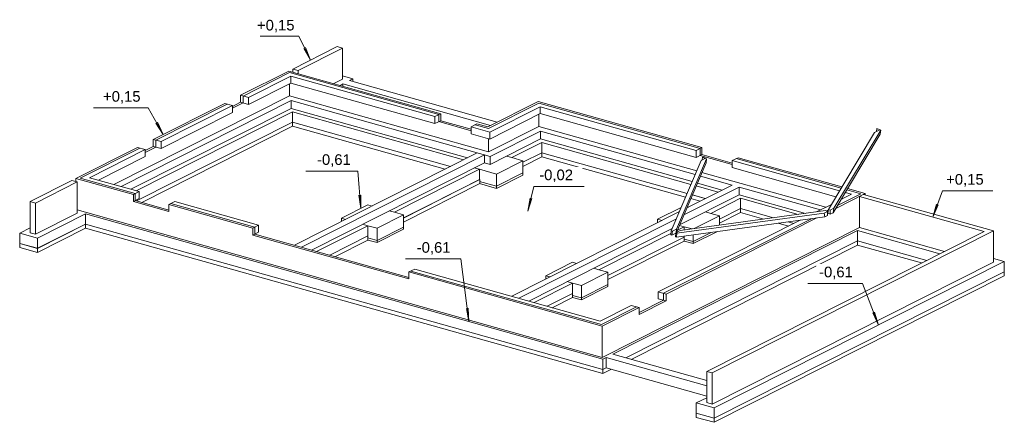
# Model space of a CAD drawing. Header units: millimetres. Extents: x -71430 to 44598, y -31313 to 11233.
# Tile 13 of 14: x -19536 to 2705, y 2131 to 11233. Entities that reach past the tile are written whole.
import ezdxf

# ---------------------------------------------------------------- set-up
doc = ezdxf.new("R2010")
doc.units = ezdxf.units.MM
for name, color, linetype, lineweight in [('A-FLOR', 192, 'Continuous', 18), ('A-WALL', 113, 'Continuous', 18), ('G-ANNO-DIMS', 111, 'Continuous', 9), ('S-BEAM', 12, 'Continuous', 18), ('S-FNDN', 32, 'Continuous', 18)]:
    doc.layers.add(name, color=color, linetype=linetype, lineweight=lineweight)
doc.styles.add('Arial_1', font='arial.ttf', dxfattribs={"height": 240})

# ---------------------------------------------------------------- blocks, each defined once
blk = doc.blocks.new('Gros béton - Gros béton-318223-Perspective GO')
at = {"layer": 'S-FNDN', "lineweight": 9}
for p, q in [((-69126, 7135), (-65601, 8916)), ((-65601, 8916), (-62036, 7913)), ((-65601, 8823), (-65601, 8916)), ((-65601, 8823), (-69008, 7102)), ((-62153, 7854), (-65601, 8823)), ((-60396, 8010), (-59968, 8226)), ((-59968, 8133), (-60396, 7917)), ((-59968, 8226), (-56688, 7303)), ((-59968, 8133), (-59968, 8226)), ((-56724, 7221), (-59968, 8133)), ((-63095, 6750), (-61374, 7619)), ((-61374, 7619), (-61374, 7527)), ((-61374, 7527), (-63095, 6657)), ((-56396, 7129), (-56605, 7187)), ((-56570, 7270), (-56279, 7188)), ((-55955, 6724), (-55480, 6964)), ((-55480, 6964), (-54736, 6755)), ((-55480, 6871), (-55480, 6964)), ((-55480, 6871), (-55955, 6631)), ((-54958, 6724), (-55480, 6871)), ((-71364, 6064), (-70281, 6611)), ((-70281, 6518), (-71364, 5972)), ((-70281, 6611), (-58591, 3324)), ((-70281, 6518), (-70281, 6611)), ((-58591, 3232), (-70281, 6518)), ((-54399, 6567), (-54628, 6632)), ((-54406, 6662), (-54281, 6627)), ((-64762, 5908), (-63898, 6344)), ((-63898, 6252), (-64644, 5875)), ((-63898, 6252), (-63898, 6344)), ((-58478, 5449), (-56753, 6320)), ((-58072, 3586), (-52836, 6232)), ((-56753, 6320), (-56753, 6228)), ((-52836, 6232), (-51272, 5792)), ((-52836, 6139), (-52836, 6232)), ((-71764, 6177), (-71364, 6064)), ((-71764, 6084), (-71764, 6177)), ((-71364, 5972), (-71764, 6084)), ((-71364, 5972), (-71364, 6064)), ((-56753, 6228), (-58478, 5356)), ((-52836, 6139), (-57954, 3553)), ((-51390, 5733), (-52836, 6139)), ((-56079, 2223), (-49523, 5536)), ((-49523, 5443), (-56079, 2131)), ((-49523, 5443), (-49523, 5536)), ((-59851, 4755), (-59277, 5045)), ((-59277, 4953), (-59733, 4722)), ((-59277, 4953), (-59277, 5045)), ((-58591, 3324), (-58516, 3362)), ((-58398, 3329), (-58591, 3232)), ((-58591, 3232), (-58591, 3324)), ((-56480, 2336), (-56079, 2223)), ((-56480, 2243), (-56480, 2336)), ((-56079, 2131), (-56480, 2243)), ((-56079, 2131), (-56079, 2223))]:
    blk.add_line(p, q, dxfattribs=at)

msp = doc.modelspace()

# ---------------------------------------------------------------- linework, layer by layer
at = {"layer": 'A-FLOR', "lineweight": 9}
for p, q in [((-13444.31, 9783.95), (-13444.31, 9508)), ((-17406.78, 7505.92), (-13444.31, 9508)), ((-14490.66, 9349.82), (-14729.17, 9229.31)), ((-13444.31, 9508), (-8947.56, 8243.78)), ((-9337.83, 8724.01), (-10065.73, 8928.65)), ((-7811.52, 8817.78), (-7811.52, 9093.73)), ((-8947.56, 8243.78), (-7811.52, 8817.78)), ((-7811.52, 8817.78), (-4243.42, 7814.64)), ((-8947.56, 8543.76), (-8947.56, 8243.78)), ((-16463.78, 8352.88), (-16702.29, 8232.37)), ((-3439.73, 7959.19), (-4167.63, 8163.84)), ((-4125.28, 7781.43), (-1324.97, 6994.15)), ((-16925.42, 7142.6), (-16165.71, 6929.01)), ((-14228.17, 6384.29), (-10743.17, 5404.52)), ((-5544.58, 4610.13), (-4990.82, 4889.93))]:
    msp.add_line(p, q, dxfattribs=at)
at = {"layer": 'A-WALL', "lineweight": 9}
for p, q in [((-13368.87, 10118.2), (-12364.38, 10625.73)), ((-12244.14, 10591.93), (-13248.64, 10084.4)), ((-12364.38, 10625.73), (-12244.14, 10591.93)), ((-12244.14, 9887.98), (-12244.14, 10591.93)), ((-14546.77, 9523.06), (-13458.56, 10072.89)), ((-14490.66, 9507.28), (-13444.31, 10035.96)), ((-13458.56, 10072.89), (-10023.88, 9107.26)), ((-13444.31, 10035.96), (-10065.73, 9086.11)), ((-13368.87, 10047.67), (-13368.87, 10118.2)), ((-13368.87, 10118.2), (-13248.64, 10084.4)), ((-13248.64, 10084.4), (-13248.64, 10013.87)), ((-13413.76, 9956.85), (-14370.42, 9473.48)), ((-14370.42, 9316.02), (-13413.76, 9799.38)), ((-13413.76, 9799.38), (-13413.76, 9956.85)), ((-10155.42, 9040.8), (-13413.76, 9956.85)), ((-13413.76, 9799.38), (-10155.42, 8883.33)), ((-12443.17, 9787.42), (-12244.14, 9887.98)), ((-13403.58, 9402.51), (-17246.47, 7460.85)), ((-16519.89, 8526.12), (-14905.52, 9341.8)), ((-14729.17, 9292.22), (-14905.52, 9341.8)), ((-14729.17, 9273.43), (-14546.77, 9365.6)), ((-14546.77, 9523.06), (-14370.42, 9473.48)), ((-14546.77, 9365.6), (-14546.77, 9523.06)), ((-14370.42, 9316.02), (-14546.77, 9365.6)), ((-14490.66, 9349.82), (-14490.66, 9507.28)), ((-14370.42, 9473.48), (-14370.42, 9316.02)), ((-13403.58, 9226.52), (-13403.58, 9402.51)), ((-8906.83, 8138.29), (-13403.58, 9402.51)), ((-8961.81, 8808.67), (-7825.78, 9382.67)), ((-8947.56, 8771.75), (-7811.52, 9345.74)), ((-7825.78, 9382.67), (-4125.78, 8342.45)), ((-7811.52, 9345.74), (-4167.63, 8321.3)), ((-17022.68, 7397.93), (-13403.58, 9226.52)), ((-16463.78, 8510.35), (-14849.41, 9326.02)), ((-14729.17, 9292.22), (-16343.55, 8476.54)), ((-16343.55, 8319.08), (-14729.17, 9134.76)), ((-14729.17, 9134.76), (-14729.17, 9292.22)), ((-13403.58, 9226.52), (-9423.19, 8107.47)), ((-7780.97, 9266.63), (-8917.01, 8692.63)), ((-4257.32, 8275.99), (-7780.97, 9266.63)), ((-7780.97, 9109.16), (-7780.97, 9266.63)), ((-10155.42, 9040.8), (-10023.88, 9107.26)), ((-10155.42, 8883.33), (-10155.42, 9040.8)), ((-10023.88, 8949.8), (-10155.42, 8883.33)), ((-10065.73, 9086.11), (-10065.73, 8928.65)), ((-10023.88, 9107.26), (-10023.88, 8949.8)), ((-10023.88, 8949.8), (-9337.83, 8756.92)), ((-8917.01, 8535.17), (-7780.97, 9109.16)), ((-7780.97, 9109.16), (-4257.32, 8118.52)), ((-9206.29, 8877.4), (-9337.83, 8810.94)), ((-8917.01, 8692.63), (-9337.83, 8810.94)), ((-9337.83, 8810.94), (-9337.83, 8653.48)), ((-9248.14, 8856.26), (-8947.56, 8771.75)), ((-9206.29, 8877.4), (-8961.81, 8808.67)), ((-8917.01, 8692.63), (-8917.01, 8535.17)), ((-7770.79, 8712.29), (-8906.83, 8138.29)), ((-7770.79, 8536.3), (-7770.79, 8712.29)), ((-4279.05, 7730.62), (-7770.79, 8712.29)), ((-16519.89, 8526.12), (-16343.55, 8476.54)), ((-16519.89, 8368.66), (-16519.89, 8526.12)), ((-16463.78, 8352.88), (-16463.78, 8510.35)), ((-16343.55, 8476.54), (-16343.55, 8319.08)), ((-9337.83, 8653.48), (-8917.01, 8535.17)), ((-8906.83, 7962.3), (-7770.79, 8536.3)), ((-7770.79, 8536.3), (-4345.74, 7573.38)), ((-18265.8, 7643.98), (-16878.64, 8344.86)), ((-18167.84, 7649.35), (-16822.53, 8329.09)), ((-16702.29, 8295.28), (-17957.92, 7660.87)), ((-16702.29, 8295.28), (-16878.64, 8344.86)), ((-16702.29, 8276.5), (-16519.89, 8368.66)), ((-16702.29, 8137.82), (-16702.29, 8295.28)), ((-16343.55, 8319.08), (-16519.89, 8368.66)), ((-4257.32, 8275.99), (-4125.78, 8342.45)), ((-4257.32, 8118.52), (-4257.32, 8275.99)), ((-4167.63, 8321.3), (-4167.63, 8163.84)), ((-4125.78, 8342.45), (-4125.78, 8184.98)), ((-17757.68, 7604.57), (-16702.29, 8137.82)), ((-13332.21, 6132.4), (-9199.4, 8220.54)), ((-9039.09, 8175.47), (-13171.9, 6087.33)), ((-9039.09, 7999.49), (-9039.09, 8175.47)), ((-8906.83, 8138.29), (-8906.83, 7962.3)), ((-4125.78, 8184.98), (-4257.32, 8118.52)), ((-4125.78, 8184.98), (-3439.73, 7992.11)), ((-3308.19, 8112.59), (-3439.73, 8046.13)), ((-1016.42, 7364.84), (-3439.73, 8046.13)), ((-3439.73, 8046.13), (-3439.73, 7888.66)), ((-3350.04, 8091.44), (-980.26, 7425.2)), ((-3308.19, 8112.59), (-963.39, 7453.37)), ((-12948.11, 6024.42), (-9039.09, 7999.49)), ((-9039.09, 7999.49), (-8906.83, 7962.3)), ((-3439.73, 7888.66), (-1097.16, 7230.07)), ((-19300.19, 7121.34), (-18355.49, 7598.67)), ((-18235.25, 7564.86), (-19179.96, 7087.54)), ((-18355.49, 7598.67), (-18235.25, 7564.86)), ((-18265.8, 7573.45), (-18265.8, 7643.98)), ((-16967.27, 7278.91), (-18265.8, 7643.98)), ((-18235.25, 6860.91), (-18235.25, 7564.86)), ((-16925.42, 7300.06), (-18167.84, 7649.35)), ((-17957.92, 7660.87), (-16835.73, 7345.38)), ((-3442.37, 7495.39), (-4160.92, 7697.41)), ((-16967.27, 7278.91), (-16835.73, 7345.38)), ((-16835.73, 7345.38), (-16835.73, 7187.91)), ((-3282.06, 7450.32), (-4533.98, 6817.78)), ((-4465.71, 6978.34), (-3442.37, 7495.39)), ((-4227.6, 7540.17), (-3666.16, 7382.32)), ((-1444.55, 6933.73), (-3282.06, 7450.32)), ((-3282.06, 7274.34), (-3282.06, 7450.32)), ((-850.96, 7388.85), (-533.36, 7299.56)), ((-834.09, 7417.02), (-435.4, 7304.94)), ((-19300.19, 6417.39), (-19300.19, 7121.34)), ((-19300.19, 7121.34), (-19179.96, 7087.54)), ((-16967.27, 7121.45), (-16967.27, 7278.91)), ((-16835.73, 7187.91), (-16967.27, 7121.45)), ((-16165.71, 6896.1), (-16967.27, 7121.45)), ((-16925.42, 7142.6), (-16925.42, 7300.06)), ((-16034.17, 7120.03), (-16165.71, 7053.56)), ((-16034.17, 7120.03), (-14138.49, 6587.07)), ((-4628.98, 6593.79), (-3282.06, 7274.34)), ((-3282.06, 7274.34), (-1785.66, 6853.64)), ((-435.4, 7304.94), (-1103.44, 6967.4)), ((-533.36, 7299.56), (-1065.53, 7030.68)), ((-984.3, 7166.27), (-743.28, 7288.05)), ((-967.86, 7193.72), (-943.52, 7186.88)), ((-743.28, 7288.05), (-887.12, 7328.49)), ((2250.54, 6446.37), (-566.94, 7238.47)), ((-566.94, 7238.47), (-566.94, 6534.52)), ((-477.25, 7283.79), (2460.46, 6457.88)), ((-435.4, 7272.02), (-435.4, 7304.94)), ((-19179.96, 7087.54), (-19179.96, 6383.59)), ((-18235.25, 6931.44), (-6378.68, 3598.08)), ((-14270.03, 6520.61), (-16165.71, 7053.56)), ((-16165.71, 7053.56), (-16165.71, 6896.1)), ((-14228.17, 6541.76), (-16123.86, 7074.71)), ((-1535.06, 6887.99), (-1200.96, 7056.8)), ((-1270.35, 6927.19), (-1310.88, 6906.71)), ((-19179.96, 6383.59), (-18235.25, 6860.91)), ((-8421.3, 4979.74), (-4634.21, 6893.2)), ((-4702.27, 6732.75), (-8260.99, 4934.67)), ((-5111.05, 5081.19), (-1909.7, 6698.7)), ((-1652.88, 6733.91), (-4990.82, 5047.39)), ((-1533.03, 6750.34), (-4934.71, 5031.61)), ((-1275.99, 6880.22), (-1290.89, 6872.69)), ((-14270.03, 6520.61), (-14138.49, 6587.07)), ((-14270.03, 6363.15), (-14270.03, 6520.61)), ((-14228.17, 6384.29), (-14228.17, 6541.76)), ((-14138.49, 6587.07), (-14138.49, 6429.61)), ((-8037.2, 4871.76), (-4797.26, 6508.77)), ((-6378.68, 3598.08), (-566.94, 6534.52)), ((2460.46, 6457.88), (-3895.38, 3246.53)), ((-566.94, 6534.52), (1355.38, 5994.08)), ((2460.46, 5753.92), (2460.46, 6457.88)), ((-19179.96, 6383.59), (-19300.19, 6417.39)), ((-14138.49, 6429.61), (-14270.03, 6363.15)), ((-10743.17, 5371.61), (-14270.03, 6363.15)), ((-4015.61, 3280.33), (2250.54, 6446.37)), ((-10611.62, 5595.53), (-10743.17, 5529.07)), ((-10611.62, 5595.53), (-6423.48, 4418.08)), ((-3895.38, 2542.58), (2460.46, 5753.92)), ((-6378.68, 4302.04), (-10743.17, 5529.07)), ((-10743.17, 5529.07), (-10743.17, 5371.61)), ((-6392.93, 4338.96), (-10701.31, 5550.22)), ((-5111.05, 4923.73), (-5111.05, 5081.19)), ((-5111.05, 5081.19), (-4934.71, 5031.61)), ((-4934.71, 4874.15), (-5111.05, 4923.73)), ((-4990.82, 5047.39), (-4990.82, 4889.93)), ((-4934.71, 5031.61), (-4934.71, 4874.15)), ((-6423.48, 4418.08), (-5720.93, 4773.05)), ((-5600.69, 4739.24), (-6392.93, 4338.96)), ((-5544.58, 4723.47), (-6378.68, 4302.04)), ((-5544.58, 4723.47), (-5720.93, 4773.05)), ((-4934.71, 4874.15), (-5544.58, 4566.01)), ((-5544.58, 4566.01), (-5544.58, 4723.47)), ((-6378.68, 3598.08), (-6378.68, 4302.04)), ((-4015.61, 2576.38), (-4015.61, 3280.33)), ((-3895.38, 3246.53), (-4015.61, 3280.33)), ((-3895.38, 3246.53), (-3895.38, 2542.58)), ((-3895.38, 2542.58), (-4015.61, 2576.38))]:
    msp.add_line(p, q, dxfattribs=at)
at = {"layer": 'G-ANNO-DIMS'}
for p, q in [((-13230.77, 10863.67), (-14100.71, 10863.67)), ((-12970.48, 10319.5), (-13230.77, 10863.67)), ((-12970.48, 10319.5), (-13117.91, 10585.11)), ((-12970.48, 10319.5), (-13081.94, 10602.31)), ((-16632.69, 9239.4), (-17866.42, 9239.4)), ((-16293.53, 8640.49), (-16632.69, 9239.4)), ((-16293.53, 8640.49), (-16424.01, 8914.82)), ((-16293.53, 8640.49), (-16458.71, 8895.17)), ((-11896.58, 7810.84), (-13074.64, 7810.84)), ((-11829.33, 6964.74), (-11896.58, 7810.84)), ((-8057.96, 6901.43), (-7921.54, 7465.31)), ((-7921.54, 7465.31), (-6784.69, 7465.31)), ((1093.19, 6771.74), (1306.71, 7363.91)), ((1306.71, 7363.91), (2449.36, 7363.91)), ((-11829.33, 6964.74), (-11872.98, 7266.18)), ((-11829.33, 6964.74), (-11833.23, 7269.34)), ((-8057.96, 6901.43), (-8006.8, 7201.57)), ((-8057.96, 6901.43), (-7968.04, 7192.19)), ((1093.19, 6771.74), (1176.19, 7064.46)), ((1093.19, 6771.74), (1213.7, 7050.93)), ((-9570.76, 5825.37), (-10821.66, 5825.37)), ((-9386.93, 4406.21), (-9570.76, 5825.37)), ((-499.94, 5269.39), (-1734.1, 5269.39)), ((-140.07, 4329.67), (-499.94, 5269.39)), ((-9386.93, 4406.21), (-9445.24, 4705.1)), ((-9386.93, 4406.21), (-9405.7, 4710.22)), ((-140.07, 4329.67), (-265.98, 4606.41)), ((-140.07, 4329.67), (-228.74, 4620.67))]:
    msp.add_line(p, q, dxfattribs=at)
at = {"layer": 'S-BEAM', "lineweight": 9}
for p, q in [((-12088.92, 9856.09), (-8747.84, 8916.78)), ((-12238.4, 9780.57), (-12238.4, 9729.85)), ((-8897.32, 8841.26), (-12238.4, 9780.57)), ((-225.71, 8684.74), (-1268.28, 6944.42)), ((-1142.72, 6972.86), (-86.11, 8736.6)), ((-106.35, 8745.05), (-225.71, 8684.74)), ((-180.27, 8707.69), (-172.34, 8773.83)), ((-172.15, 8774.13), (-172.34, 8773.83)), ((-172.34, 8773.83), (-106.35, 8745.05)), ((-86.11, 8736.6), (-172.15, 8774.13)), ((-96.76, 8647.8), (-86.11, 8736.6)), ((-96.76, 8647.8), (-1161.99, 6869.67)), ((-4143.29, 8050.72), (-4817.74, 6460.47)), ((-4696.28, 6498.78), (-4021.83, 8089.03)), ((-4046.87, 8099.43), (-4143.29, 8050.72)), ((-4118.49, 8063.25), (-4110.8, 8127.31)), ((-4110.62, 8127.75), (-4110.8, 8127.31)), ((-4110.8, 8127.31), (-4046.87, 8099.43)), ((-4021.83, 8089.03), (-4110.62, 8127.75)), ((-4032.49, 8000.22), (-4021.83, 8089.03)), ((-4702.28, 6420.97), (-4032.49, 8000.22)), ((-1331.84, 6915.86), (-4613.16, 6466)), ((-1364.52, 6860.8), (-1290.89, 6897.99)), ((-1290.89, 6897.99), (-1331.84, 6915.86)), ((-1290.89, 6804.54), (-1290.89, 6897.99)), ((-1278.94, 6855.61), (-1268.28, 6944.42)), ((-1268.28, 6944.42), (-1231.1, 6928.21)), ((-1231.1, 6928.21), (-1142.72, 6972.86)), ((-1231.1, 6834.75), (-1231.1, 6928.21)), ((-1142.72, 6972.86), (-1161.99, 6869.67)), ((-1347.93, 6775.72), (-4700.86, 6316.04)), ((-4690.21, 6404.85), (-1364.52, 6860.8)), ((-1347.93, 6775.72), (-1364.52, 6860.8)), ((-1290.89, 6804.54), (-1347.93, 6775.72)), ((-1231.1, 6834.75), (-1278.94, 6855.61)), ((-1161.99, 6869.67), (-1231.1, 6834.75)), ((-4828.4, 6371.67), (-4817.74, 6460.47)), ((-4817.74, 6460.47), (-4793.25, 6449.79)), ((-4793.25, 6449.79), (-4696.28, 6498.78)), ((-4613.16, 6466), (-4713.8, 6415.14)), ((-4696.28, 6498.78), (-4705.84, 6419.17)), ((-4803.9, 6360.98), (-4828.4, 6371.67)), ((-4803.9, 6360.98), (-4793.25, 6449.79)), ((-4714.91, 6405.95), (-4803.9, 6360.98)), ((-4724.46, 6326.34), (-4713.8, 6415.14)), ((-4700.86, 6316.04), (-4724.46, 6326.34)), ((-4713.8, 6415.14), (-4690.21, 6404.85)), ((-4690.21, 6404.85), (-4700.86, 6316.04)), ((-6287.64, 3593.65), (-6287.64, 3362.08)), ((-4015.61, 2954.89), (-6287.64, 3593.65)), ((-6138.17, 3669.17), (-4015.61, 3072.44)), ((-6287.64, 3362.08), (-4015.61, 2723.33))]:
    msp.add_line(p, q, dxfattribs=at)
at = {"layer": 'S-FNDN', "lineweight": 9}
for p, q in [((-12244.14, 9963.21), (-12008.2, 9896.88)), ((-12088.92, 9856.09), (-12008.2, 9896.88)), ((-12008.2, 9896.88), (-12008.2, 9833.4)), ((-12302.89, 9747.98), (-12238.4, 9780.57)), ((-16902.44, 7364.13), (-13373.03, 9147.4)), ((-13373.03, 9147.4), (-13373.03, 8915.84)), ((-13373.03, 9147.4), (-9512.88, 8062.16)), ((-16897.9, 7134.86), (-13373.03, 8915.84)), ((-13373.03, 8915.84), (-9807.34, 7913.38)), ((-8415.89, 8115.8), (-7740.24, 8457.18)), ((-7740.24, 8457.18), (-4372.47, 7510.36)), ((-7740.24, 8457.18), (-7740.24, 8225.62)), ((-8765.32, 7743.84), (-8167.41, 8045.95)), ((-8536.12, 8149.61), (-8415.89, 8115.8)), ((-8415.89, 8115.8), (-8536.12, 8149.61)), ((-8167.41, 8045.95), (-8415.89, 8115.8)), ((-8167.41, 8009.79), (-7740.24, 8225.62)), ((-8167.41, 8045.95), (-8167.41, 7768.07)), ((-4460.21, 7303.47), (-7740.24, 8225.62)), ((-11071.35, 6878.11), (-9146.06, 7850.88)), ((-9146.06, 7850.88), (-9266.3, 7884.69)), ((-9266.3, 7884.69), (-9146.06, 7850.88)), ((-9146.06, 7619.32), (-9146.06, 7850.88)), ((-9146.06, 7850.88), (-8765.32, 7743.84)), ((-10866.95, 6749.82), (-9146.06, 7619.32)), ((-9146.06, 7573.01), (-8765.32, 7465.97)), ((-8765.32, 7465.97), (-9146.06, 7573.01)), ((-8765.32, 7465.97), (-8167.41, 7768.07)), ((-8167.41, 7768.07), (-8765.32, 7465.97)), ((-8765.32, 7465.97), (-8765.32, 7743.84)), ((-8167.41, 7721.76), (-8765.32, 7419.65)), ((-8167.41, 7768.07), (-8167.41, 7721.76)), ((-8765.32, 7419.65), (-9146.06, 7526.69)), ((-8765.32, 7419.65), (-8765.32, 7465.97)), ((-4254.33, 7477.15), (-3755.85, 7337.01)), ((-4050.31, 7188.23), (-4342.08, 7270.26)), ((-3927.16, 6853.84), (-3251.51, 7195.22)), ((-3251.51, 7195.22), (-1954.3, 6830.52)), ((-3251.51, 6963.65), (-3251.51, 7195.22)), ((-11668.51, 7046), (-12266.43, 6743.9)), ((-11575.68, 7019.9), (-11668.51, 7046)), ((-11191.58, 6911.92), (-11071.35, 6878.11)), ((-11071.35, 6878.11), (-11191.58, 6911.92)), ((-4593.11, 6990.12), (-5126.24, 6720.75)), ((-4431.49, 6995.63), (-4455.67, 7002.43)), ((-3251.51, 6963.65), (-3726.77, 6723.53)), ((-3251.51, 6963.65), (-2507.96, 6754.61)), ((-19135.35, 6295.81), (-18053.13, 6842.62)), ((-18053.13, 6842.62), (-6362.38, 3555.89)), ((-18053.13, 6611.06), (-18053.13, 6842.62)), ((-12266.43, 6743.9), (-12173.6, 6717.8)), ((-12266.43, 6670.9), (-12266.43, 6743.9)), ((-11464.87, 6518.55), (-10866.95, 6820.65)), ((-10866.95, 6820.65), (-11071.35, 6878.11)), ((-10866.95, 6820.65), (-10866.95, 6542.77)), ((-5126.24, 6720.75), (-5029.41, 6693.53)), ((-5126.24, 6644.6), (-5126.24, 6720.75)), ((-4297.13, 6509.32), (-3726.77, 6797.5)), ((-4047.39, 6887.65), (-3927.16, 6853.84)), ((-3927.16, 6853.84), (-4047.39, 6887.65)), ((-3726.77, 6797.5), (-3927.16, 6853.84)), ((-3726.77, 6797.5), (-3726.77, 6587.52)), ((-19300.19, 6527.7), (-19536.13, 6408.49)), ((-18053.13, 6611.06), (-19135.35, 6064.25)), ((-6362.38, 3324.32), (-18053.13, 6611.06)), ((-12827.87, 5990.61), (-11669.26, 6576.01)), ((-11669.26, 6576.01), (-11789.5, 6609.81)), ((-11789.5, 6609.81), (-11669.26, 6576.01)), ((-11669.26, 6344.45), (-11669.26, 6576.01)), ((-11669.26, 6576.01), (-11464.87, 6518.55)), ((-10866.95, 6542.77), (-11464.87, 6240.67)), ((-11464.87, 6240.67), (-10866.95, 6542.77)), ((-11464.87, 6240.67), (-11464.87, 6518.55)), ((-10866.95, 6496.46), (-11464.87, 6194.36)), ((-10866.95, 6542.77), (-10866.95, 6496.46)), ((-6138.17, 3669.17), (-607.45, 6463.62)), ((-4680.02, 6473.45), (-4525.07, 6551.74)), ((-4525.07, 6551.74), (-4633.85, 6582.32)), ((-4633.85, 6582.32), (-4525.07, 6551.74)), ((-4525.07, 6478.07), (-4525.07, 6551.74)), ((-4525.07, 6551.74), (-4348.93, 6502.22)), ((-2178.18, 6661.9), (-2052.49, 6626.56)), ((-607.45, 6463.62), (1250.74, 5941.21)), ((-607.45, 6463.62), (-607.45, 6232.06)), ((-19536.13, 6408.49), (-19536.13, 6176.93)), ((-19135.35, 6295.81), (-19536.13, 6408.49)), ((-19135.35, 6064.25), (-19135.35, 6295.81)), ((-12533.41, 5907.83), (-11669.26, 6344.45)), ((-11464.87, 6240.67), (-11669.26, 6298.14)), ((-11669.26, 6298.14), (-11464.87, 6240.67)), ((-11464.87, 6194.36), (-11669.26, 6251.82)), ((-11464.87, 6194.36), (-11464.87, 6240.67)), ((-6450.36, 5578.97), (-4824.97, 6400.21)), ((-4525.07, 6320.18), (-6249.97, 5448.66)), ((-607.45, 6232.06), (-5843.7, 3586.39)), ((-4525.07, 6320.18), (-4525.07, 6340.14)), ((-4324.68, 6217.53), (-4525.07, 6273.86)), ((-4525.07, 6273.86), (-4324.68, 6217.53)), ((-3791.21, 6440.76), (-4324.68, 6171.21)), ((-3917, 6423.51), (-4324.68, 6217.53)), ((-4324.68, 6217.53), (-3917, 6423.51)), ((-4324.68, 6217.53), (-4324.68, 6367.62)), ((956.28, 5792.43), (-607.45, 6232.06)), ((-19536.13, 6176.93), (-19135.35, 6064.25)), ((-4324.68, 6171.21), (-4525.07, 6227.55)), ((-4324.68, 6171.21), (-4324.68, 6217.53)), ((2705.37, 5767.36), (2460.46, 5836.21)), ((-7051.53, 5747.98), (-7649.44, 5445.88)), ((-6954.7, 5720.76), (-7051.53, 5747.98)), ((-6570.59, 5612.77), (-6450.36, 5578.97)), ((-6450.36, 5578.97), (-6570.59, 5612.77)), ((-6249.97, 5522.63), (-6450.36, 5578.97)), ((-3850.77, 2454.8), (2705.37, 5767.36)), ((2705.37, 5535.79), (2705.37, 5767.36)), ((-7649.44, 5445.88), (-7552.61, 5418.66)), ((-7649.44, 5369.73), (-7649.44, 5445.88)), ((-6847.88, 5220.53), (-6249.97, 5522.63)), ((-6249.97, 5522.63), (-6249.97, 5244.76)), ((-3850.77, 2223.24), (2705.37, 5535.79)), ((-7916.96, 4837.96), (-7048.27, 5276.87)), ((-7048.27, 5276.87), (-7168.51, 5310.67)), ((-7168.51, 5310.67), (-7048.27, 5276.87)), ((-7048.27, 5045.3), (-7048.27, 5276.87)), ((-7048.27, 5276.87), (-6847.88, 5220.53)), ((-6847.88, 4942.65), (-6249.97, 5244.76)), ((-6249.97, 5244.76), (-6847.88, 4942.65)), ((-6847.88, 4942.65), (-6847.88, 5220.53)), ((-6249.97, 5198.44), (-6847.88, 4896.34)), ((-6249.97, 5244.76), (-6249.97, 5198.44)), ((-7048.27, 5045.3), (-7622.5, 4755.17)), ((-7048.27, 4998.99), (-6847.88, 4942.65)), ((-6847.88, 4942.65), (-7048.27, 4998.99)), ((-6847.88, 4896.34), (-7048.27, 4952.68)), ((-6847.88, 4896.34), (-6847.88, 4942.65)), ((-6362.38, 3555.89), (-6287.64, 3593.65)), ((-6362.38, 3555.89), (-6362.38, 3324.32)), ((-6287.64, 3362.08), (-6362.38, 3324.32)), ((-4015.61, 2686.69), (-4251.55, 2567.48)), ((-3850.77, 2454.8), (-4251.55, 2567.48)), ((-4251.55, 2567.48), (-4251.55, 2335.91)), ((-3850.77, 2223.24), (-3850.77, 2454.8)), ((-4251.55, 2335.91), (-3850.77, 2223.24))]:
    msp.add_line(p, q, dxfattribs=at)

# ---------------------------------------------------------------- block references
msp.add_blockref('Gros béton - Gros béton-318223-Perspective GO', (52228.25, 0), dxfattribs=at)

# ---------------------------------------------------------------- next in the draw order: texts
at = {"layer": 'G-ANNO-DIMS', "char_height": 240, "attachment_point": 1, "line_spacing_factor": 0.941778, "style": 'Arial_1', "bg_fill": 3, "box_fill_scale": 1.25, "bg_fill_color": 256, "bg_fill_true_color": 13158600, "bg_fill_transparency": 0}
for s, insert, width in [('+0,15', (-14176.31, 11229.17), 1013.7147), ('+0,15', (-17653.8, 9618.81), 1013.7147), ('-0,61', (-12820.4, 8190.25), 913.8123), ('-0,02', (-7800.45, 7844.72), 913.8123), ('+0,15', (1391.98, 7743.32), 1013.7147), ('-0,61', (-10567.42, 6204.78), 913.8123), ('-0,61', (-1479.86, 5648.8), 913.8123)]:
    msp.add_mtext(s, dxfattribs=dict(at, insert=insert, width=width))

doc.saveas('drawing.dxf')
